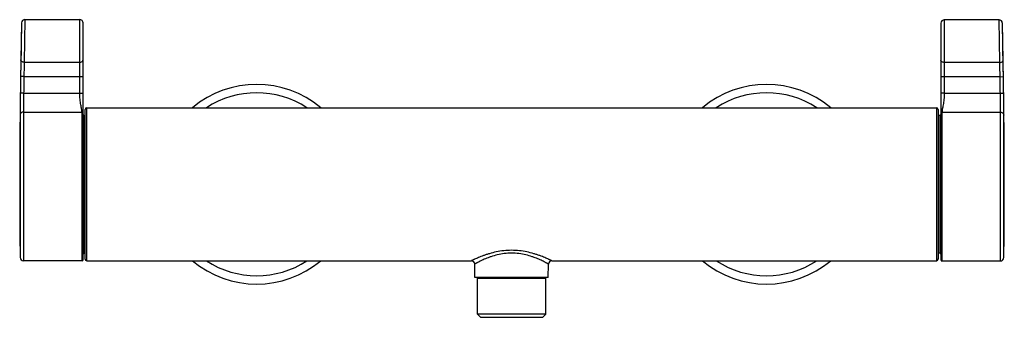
# Model space of a CAD drawing. Header units: millimetres. Extents: x 74 to 583, y 40 to 496.
# Tile 3 of 5: x 74 to 369, y 406 to 496. Entities that reach past the tile are written whole.
import ezdxf

# ---------------------------------------------------------------- set-up
doc = ezdxf.new("R2010")
doc.units = ezdxf.units.MM
doc.header["$LTSCALE"] = 46.255
doc.layers.get('0').update_dxf_attribs({"linetype": 'CONTINUOUS'})

msp = doc.modelspace()

# ---------------------------------------------------------------- linework, layer by layer
at = {"color": 9, "linetype": 'CONTINUOUS'}
for p, q in [((74.18, 494.83), (73.95, 483.71)), ((75.18, 495.81), (74.95, 482.98)), ((91.59, 478.71), (91.59, 495.81)), ((351.04, 495.76), (351.04, 478.66)), ((367.69, 482.93), (367.45, 495.76)), ((368.69, 483.66), (368.45, 494.78)), ((73.95, 483.71), (73.93, 483.12)), ((74.95, 482.98), (91.59, 482.98)), ((367.69, 482.93), (351.04, 482.93)), ((368.7, 483.07), (368.69, 483.66)), ((74.86, 478.71), (73.86, 478.73)), ((74.86, 478.71), (92.59, 478.71)), ((367.78, 478.66), (350.04, 478.66)), ((367.78, 478.66), (368.78, 478.68)), ((74.78, 473.71), (73.78, 473.72)), ((74.78, 473.71), (92.59, 473.71)), ((351.04, 473.66), (367.85, 473.66)), ((367.85, 473.66), (368.85, 473.67)), ((73.71, 467.1), (73.71, 424.3)), ((74.71, 468.04), (74.71, 423.31)), ((74.71, 468.04), (92.29, 468.04)), ((92.29, 423.31), (92.29, 468.04)), ((92.89, 425.61), (92.89, 467.01)), ((93.69, 423.31), (93.69, 469.31)), ((348.69, 469.31), (348.69, 423.31)), ((349.74, 466.96), (349.74, 425.56)), ((350.34, 467.99), (367.92, 467.99)), ((350.34, 467.99), (350.34, 423.26)), ((367.92, 423.26), (367.92, 467.99)), ((368.92, 424.25), (368.92, 467.05)), ((210.94, 418.11), (231.44, 418.11))]:
    msp.add_line(p, q, dxfattribs=at)
at = {"color": 7, "linetype": 'CONTINUOUS'}
for p, q in [((75.18, 495.81), (91.59, 495.81)), ((92.59, 423.61), (92.59, 494.81)), ((350.04, 494.76), (350.04, 423.56)), ((367.45, 495.76), (351.04, 495.76)), ((368.45, 494.83), (368.45, 494.84)), ((368.45, 494.82), (368.45, 494.83)), ((368.45, 494.81), (368.45, 494.82)), ((368.45, 494.8), (368.45, 494.81)), ((368.45, 494.8), (368.45, 494.8)), ((368.45, 494.79), (368.45, 494.8)), ((368.45, 494.78), (368.45, 494.79)), ((368.45, 494.78), (368.45, 494.78)), ((92.89, 467.01), (93.19, 467.01)), ((93.19, 423.81), (93.19, 468.81)), ((93.69, 469.31), (348.69, 469.31)), ((349.19, 468.81), (349.19, 423.81)), ((349.74, 466.96), (349.19, 466.96)), ((92.89, 425.61), (93.19, 425.61)), ((349.74, 425.56), (349.19, 425.56)), ((92.29, 423.31), (74.71, 423.31)), ((93.69, 423.31), (209.12, 423.31)), ((233.26, 423.31), (348.69, 423.31)), ((350.34, 423.26), (367.92, 423.26)), ((210.19, 418.31), (210.12, 422.32)), ((232.19, 418.31), (232.26, 422.32)), ((232.19, 418.31), (210.19, 418.31)), ((210.94, 407.31), (210.94, 418.11)), ((231.44, 407.31), (231.44, 418.11)), ((231.44, 407.31), (210.94, 407.31)), ((210.94, 407.31), (211.94, 406.31)), ((230.44, 406.31), (211.94, 406.31)), ((231.44, 407.31), (230.44, 406.31))]:
    msp.add_line(p, q, dxfattribs=at)
for points in [[(368.45, 494.84), (368.45, 494.84), (368.45, 494.84), (368.45, 494.85), (368.45, 494.85), (368.45, 494.86), (368.45, 494.86), (368.45, 494.87), (368.45, 494.87), (368.44, 494.88), (368.44, 494.88), (368.44, 494.89), (368.44, 494.89), (368.44, 494.9), (368.44, 494.9), (368.44, 494.91), (368.44, 494.91), (368.44, 494.92), (368.44, 494.92), (368.44, 494.93), (368.44, 494.93), (368.43, 494.94), (368.43, 494.94), (368.43, 494.95), (368.43, 494.96), (368.43, 494.96), (368.43, 494.97), (368.43, 494.97), (368.43, 494.98), (368.43, 494.98), (368.42, 494.99), (368.42, 494.99), (368.42, 495), (368.42, 495.01), (368.42, 495.01), (368.42, 495.02), (368.42, 495.02), (368.41, 495.03), (368.41, 495.03), (368.41, 495.04), (368.41, 495.05), (368.41, 495.05), (368.41, 495.06), (368.4, 495.06), (368.4, 495.07)], [(350.04, 423.56), (350.04, 423.53), (350.05, 423.5), (350.05, 423.47), (350.06, 423.44), (350.08, 423.41), (350.09, 423.39), (350.11, 423.37), (350.13, 423.34), (350.15, 423.32), (350.18, 423.31), (350.2, 423.29), (350.23, 423.28), (350.26, 423.27), (350.28, 423.26), (350.31, 423.26), (350.34, 423.26)]]:
    msp.add_lwpolyline(points, dxfattribs=at)
for centre, radius, start, end in [((2073.59, 446.31), 2000, 178.60975, 180.63058), ((75.18, 494.81), 1, 90, 178.6097), ((91.59, 494.81), 1, 0, 90), ((351.04, 494.76), 1, 90.0007, 180.0007), ((367.45, 494.76), 1, 1.391, 90.0007), ((-1630.96, 446.23), 2000, 359.37012, 1.39096), ((1189.95, 460.96), 1116.24, 178.86252, 179.08782), ((-890.79, 458.32), 1259.73, 0.92598, 1.1254), ((2073.59, 446.31), 2000, 179.07106, 179.21464), ((-1630.96, 446.23), 2000, 0.78607, 0.92964), ((144.69, 446.31), 30, 50.0619, 129.935), ((297.69, 446.31), 30, 50.0619, 129.935), ((92.89, 467.31), 0.3, 180, 270), ((93.69, 468.81), 0.5, 90, 180), ((348.69, 468.81), 0.5, 0, 90), ((349.74, 467.26), 0.3, 270.0007, 0.0007), ((92.89, 425.31), 0.3, 90, 180), ((349.74, 425.26), 0.3, 0.0007, 90.0007), ((74.71, 424.31), 1, 180.6306, 270), ((92.29, 423.61), 0.3, 270, 360), ((93.69, 423.81), 0.5, 180, 270), ((144.69, 446.31), 30, 230.0619, 309.935), ((209.12, 422.31), 1, 1, 90), ((233.26, 422.31), 1, 90, 179), ((297.69, 446.31), 30, 230.0619, 309.935), ((348.69, 423.81), 0.5, 270, 360), ((367.92, 424.26), 1, 270.0007, 359.3701), ((211.14, 418.11), 0.2, 90, 180), ((231.24, 418.11), 0.2, 0, 90)]:
    msp.add_arc(centre, radius, start, end, dxfattribs=at)
at = {"color": 9, "linetype": 'CONTINUOUS'}
for centre, radius, start, end in [((810.89, 465.22), 736.16, 178.61787, 178.94974), ((-505.28, 462.25), 873.21, 1.07735, 1.35712), ((2073.59, 446.31), 1999, 179.07106, 179.21464), ((-1630.96, 446.23), 1999, 0.78607, 0.92964), ((144.69, 446.31), 27.5, 56.7694, 123.2299), ((297.69, 446.31), 27.5, 56.7694, 123.2299), ((144.69, 446.31), 27.5, 236.7694, 303.2299), ((297.69, 446.31), 27.5, 236.7694, 303.2299)]:
    msp.add_arc(centre, radius, start, end, dxfattribs=at)
for points, knots in [([(74.95, 482.98), (74.82, 482.98), (74.56, 483.02), (74.23, 483.17), (74.04, 483.38), (73.96, 483.56), (73.94, 483.66), (73.95, 483.71)], [0, 0, 0, 0, 0.286761, 0.553636, 0.788726, 0.896263, 1, 1, 1, 1]), ([(91.59, 482.98), (91.72, 482.98), (91.97, 483.01), (92.3, 483.16), (92.5, 483.36), (92.58, 483.55), (92.59, 483.64), (92.59, 483.69)], [0, 0, 0, 0, 0.286947, 0.55358, 0.788506, 0.896102, 1, 1, 1, 1]), ([(351.04, 482.93), (350.91, 482.93), (350.66, 482.96), (350.33, 483.11), (350.13, 483.31), (350.05, 483.5), (350.04, 483.59), (350.04, 483.64)], [0, 0, 0, 0, 0.286947, 0.553581, 0.788506, 0.896101, 1, 1, 1, 1]), ([(367.69, 482.93), (367.82, 482.93), (368.07, 482.97), (368.4, 483.12), (368.6, 483.33), (368.67, 483.51), (368.69, 483.61), (368.69, 483.66)], [0, 0, 0, 0, 0.28676, 0.553636, 0.788726, 0.896263, 1, 1, 1, 1]), ([(91.59, 473.71), (91.59, 474.12), (91.59, 474.96), (91.59, 476.63), (91.59, 477.88), (91.59, 478.71)], [0, 0, 0, 0, 0.25, 0.5, 1, 1, 1, 1]), ([(351.04, 478.66), (351.04, 478.25), (351.04, 477.41), (351.04, 476.16), (351.04, 474.91), (351.04, 474.07), (351.04, 473.66)], [0, 0, 0, 0, 0.25, 0.499999, 0.750001, 1, 1, 1, 1]), ([(74.78, 473.71), (74.77, 473.1), (74.75, 471.94), (74.73, 470.34), (74.72, 469.06), (74.71, 468.33), (74.71, 468.04)], [0, 0, 0, 0, 0.322124, 0.613691, 0.847033, 1, 1, 1, 1]), ([(92.29, 468.04), (92.29, 468.09), (92.28, 468.22), (92.24, 468.51), (92.17, 468.95), (92.05, 469.55), (91.92, 470.25), (91.79, 471.04), (91.68, 471.89), (91.62, 472.63), (91.59, 473.24), (91.59, 473.55), (91.59, 473.71)], [0, 0, 0, 0, 0.029721, 0.065406, 0.153668, 0.262228, 0.388092, 0.528131, 0.67911, 0.837615, 0.918564, 1, 1, 1, 1]), ([(351.04, 473.66), (350.98, 473.66), (350.85, 473.66), (350.66, 473.66), (350.49, 473.66), (350.36, 473.66), (350.27, 473.66), (350.21, 473.66), (350.16, 473.66), (350.12, 473.66), (350.09, 473.66), (350.07, 473.66), (350.06, 473.66), (350.05, 473.66), (350.05, 473.66), (350.04, 473.66), (350.04, 473.66), (350.04, 473.66)], [0, 0, 0, 0, 0.195097, 0.382687, 0.555576, 0.707112, 0.773014, 0.831471, 0.881918, 0.923871, 0.956927, 0.970014, 0.980766, 0.989156, 0.995162, 0.998775, 1, 1, 1, 1]), ([(351.04, 473.66), (351.04, 473.04), (350.97, 472.15), (350.81, 470.99), (350.69, 470.2), (350.56, 469.5), (350.46, 468.97), (350.4, 468.6), (350.36, 468.31), (350.34, 468.11), (350.34, 467.99)], [0, 0, 0, 0, 0.320887, 0.471949, 0.612073, 0.737991, 0.84654, 0.893348, 0.934715, 1, 1, 1, 1]), ([(367.92, 467.99), (367.92, 468.28), (367.91, 469.01), (367.9, 470.29), (367.88, 471.89), (367.86, 473.05), (367.85, 473.66)], [0, 0, 0, 0, 0.152967, 0.386309, 0.677876, 1, 1, 1, 1]), ([(73.76, 472.13), (73.75, 471.1), (73.73, 469.68), (73.72, 468.01), (73.71, 467.36), (73.71, 467.1)], [0, 0, 0, 0, 0.615923, 0.844632, 1, 1, 1, 1]), ([(368.92, 467.05), (368.92, 467.31), (368.92, 467.96), (368.9, 469.63), (368.88, 471.05), (368.87, 472.08)], [0, 0, 0, 0, 0.155379, 0.384082, 1, 1, 1, 1]), ([(74.71, 468.04), (74.58, 468.04), (74.32, 467.99), (73.99, 467.78), (73.77, 467.47), (73.71, 467.23), (73.71, 467.1)], [0, 0, 0, 0, 0.25647, 0.50922, 0.756583, 1, 1, 1, 1]), ([(92.29, 468.04), (92.33, 468.04), (92.41, 468.02), (92.51, 467.96), (92.57, 467.87), (92.59, 467.79), (92.59, 467.75)], [0, 0, 0, 0, 0.256331, 0.508898, 0.756253, 1, 1, 1, 1]), ([(350.34, 467.99), (350.3, 467.99), (350.22, 467.97), (350.12, 467.91), (350.06, 467.82), (350.04, 467.74), (350.04, 467.7)], [0, 0, 0, 0, 0.256449, 0.50913, 0.75646, 1, 1, 1, 1]), ([(367.92, 467.99), (368.05, 467.99), (368.31, 467.94), (368.64, 467.73), (368.86, 467.42), (368.92, 467.18), (368.92, 467.05)], [0, 0, 0, 0, 0.25647, 0.50922, 0.756583, 1, 1, 1, 1]), ([(233.26, 423.31), (233.26, 423.31), (233.25, 423.31), (233.24, 423.32), (233.22, 423.32), (233.2, 423.34), (233.16, 423.36), (233.1, 423.38), (233, 423.43), (232.86, 423.5), (232.7, 423.58), (232.5, 423.67), (232.19, 423.81), (231.73, 424.01), (231.12, 424.28), (230.41, 424.57), (229.62, 424.87), (228.75, 425.17), (227.48, 425.57), (225.74, 426.01), (223.52, 426.37), (221.19, 426.5), (218.86, 426.37), (216.64, 426.01), (214.91, 425.57), (213.63, 425.17), (212.76, 424.87), (211.97, 424.57), (211.26, 424.28), (210.65, 424.01), (210.19, 423.81), (209.88, 423.67), (209.68, 423.58), (209.52, 423.5), (209.38, 423.43), (209.28, 423.38), (209.22, 423.36), (209.19, 423.34), (209.16, 423.32), (209.14, 423.32), (209.13, 423.31), (209.12, 423.31), (209.12, 423.31)], [0, 0, 0, 0, 0.000175, 0.000695, 0.00156, 0.002766, 0.004312, 0.006195, 0.010963, 0.01704, 0.024388, 0.032958, 0.042702, 0.065507, 0.092366, 0.122851, 0.156554, 0.193092, 0.232117, 0.316309, 0.406551, 0.5, 0.593449, 0.68369, 0.767882, 0.806907, 0.843446, 0.877148, 0.907634, 0.934494, 0.957298, 0.967043, 0.975613, 0.982959, 0.989038, 0.993809, 0.995693, 0.997239, 0.998444, 0.999308, 0.999827, 1, 1, 1, 1]), ([(232.26, 422.32), (232.26, 422.32), (232.25, 422.33), (232.25, 422.33), (232.23, 422.34), (232.2, 422.36), (232.17, 422.37), (232.12, 422.4), (232.03, 422.45), (231.91, 422.52), (231.76, 422.6), (231.59, 422.69), (231.31, 422.83), (230.9, 423.04), (230.35, 423.31), (229.71, 423.61), (229, 423.92), (228.21, 424.24), (227.05, 424.66), (225.44, 425.13), (223.37, 425.52), (221.19, 425.66), (219.01, 425.52), (216.94, 425.13), (215.34, 424.66), (214.17, 424.24), (213.38, 423.92), (212.67, 423.61), (212.03, 423.31), (211.48, 423.04), (211.07, 422.83), (210.79, 422.69), (210.62, 422.6), (210.47, 422.52), (210.35, 422.45), (210.26, 422.4), (210.21, 422.37), (210.18, 422.36), (210.15, 422.34), (210.14, 422.33), (210.13, 422.33), (210.12, 422.32), (210.12, 422.32)], [0, 0, 0, 0, 0.00017, 0.00068, 0.001527, 0.002711, 0.004228, 0.006077, 0.01076, 0.016731, 0.023952, 0.032382, 0.041974, 0.064454, 0.090985, 0.121165, 0.154612, 0.190969, 0.229912, 0.314315, 0.405339, 0.5, 0.594661, 0.685685, 0.770088, 0.809031, 0.845388, 0.878835, 0.909015, 0.935547, 0.958026, 0.967619, 0.976049, 0.98327, 0.98924, 0.993924, 0.995774, 0.997291, 0.998475, 0.999321, 0.99983, 1, 1, 1, 1])]:
    msp.add_open_spline(points, degree=3, knots=knots, dxfattribs=at)
at = {"color": 7, "linetype": 'CONTINUOUS'}
for points, knots in [([(73.78, 473.72), (73.78, 473.59), (73.77, 473.06), (73.76, 472.53), (73.76, 472.13)], [0, 0, 0, 0, 0.252043, 1, 1, 1, 1]), ([(368.87, 472.08), (368.87, 472.21), (368.86, 472.74), (368.86, 473.27), (368.85, 473.67)], [0, 0, 0, 0, 0.247105, 1, 1, 1, 1])]:
    msp.add_open_spline(points, degree=3, knots=knots, dxfattribs=at)

doc.saveas('drawing.dxf')
